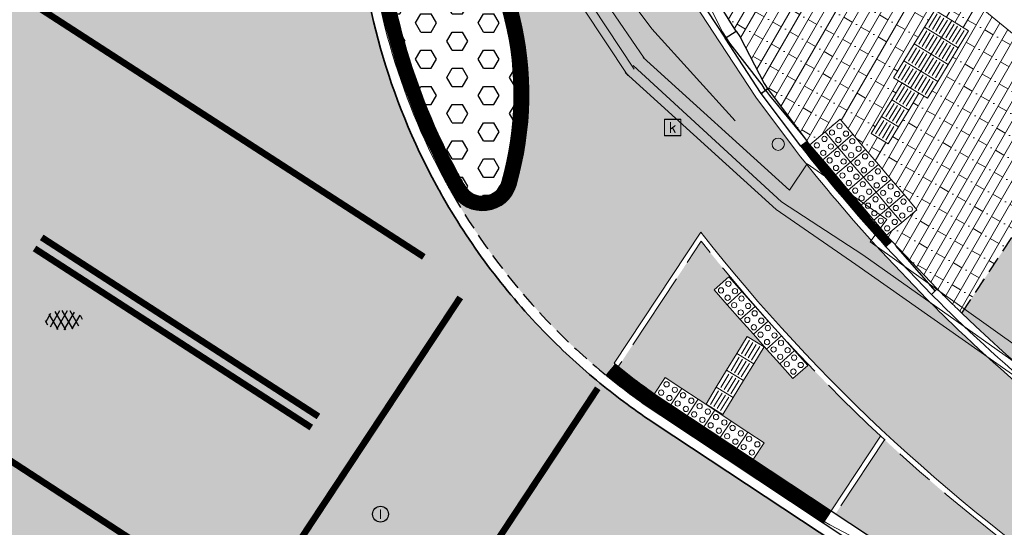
# Model space of a CAD drawing. Header units: metres. Extents: x 187916 to 189411, y 333285 to 334910.
# Tile 181 of 256: x 188809 to 188824, y 334145 to 334153. Entities that reach past the tile are written whole.
import ezdxf
from ezdxf.enums import TextEntityAlignment as Align

# ---------------------------------------------------------------- set-up
doc = ezdxf.new("R2010")
doc.units = ezdxf.units.M
for name, pattern in [('DASHED2', [0.375, 0.25, -0.125]), ('VH-OPSLUITBAND_100X200', [16, 8, -2, 4, -2]), ('VH-RWSBAND-SO', [24, 10, -2, 2, -2, 2, -2, 2, -2]), ('VH-TROTTOIRBAND_180-200', [20, 10, -2, 2, -2, 2, -2]), ('VW-1-1_STREEP', [2, 1, -1]), ('VW-5050_STREEP', [1, 0.5, -0.5])]:
    doc.linetypes.add(name, pattern=pattern)
for name, color, linetype, lineweight in [('B-ME-IE-MEUBILAIR_WEGMEUBILAIR_PAAL-S', 253, 'Continuous', 18), ('B-ME-IE-TERREINAFSCHEIDING_KUNSTMATIG_HEKWERK_RASTER-G', 253, 'IE-TERREINAFSCHEIDING_KUNSTMATIG-SO', 18), ('B-ME-OG-BEBOUWING_HOOFDGEBOUW-G', 253, 'Continuous', 18), ('B-ME-RI-HWA_KOLK-S', 253, 'Continuous', 25), ('B-ME-RI-PUT_INSPECTIE-S', 253, 'Continuous', 25), ('B-ME-VH-KANTOPSLUITING_ACHTERKANTBAND-G', 253, 'Continuous', 18), ('B-ME-VH-VERHARDING_ASFALT-G', 253, 'Continuous', 18), ('B-ME-VH-VERHARDING_ASFALT-S', 253, 'Continuous', 25), ('B-ME-VH-VERHARDING_BETONSTRAATSTEEN-G', 253, 'Continuous', 18), ('N-WE-GR-HAAG-HG01-A', 96, 'Continuous', 35), ('N-WE-VH-GOOT_TEGEL-G', 170, 'Continuous', 35), ('N-WE-VH-KANTOPSLUITING_ELEMENT_VERLOOPBAND-G', 42, 'Continuous', 25), ('N-WE-VH-KANTOPSLUITING_OPSLUITBAND_80X200-G', 30, 'VH-OPSLUITBAND_100X200', 15), ('N-WE-VH-KANTOPSLUITING_RIJWIELPADBAND_4-12 200-G', 94, 'VH-TROTTOIRBAND_180-200', 15), ('N-WE-VH-KANTOPSLUITING_TROTTOIRBAND_RWS_110 220-G', 251, 'VH-RWSBAND-SO', 25), ('N-WE-VH-KANTOPSLUITING_TROTTOIRBAND_RWS_110 220_ACHTERKANT-G', 7, 'VH-RWSBAND-SO', 25), ('N-WE-VH-KANTOPSLUITING_VERLOOPBAND-S', 251, 'Continuous', 25), ('N-WE-VH-KANTOPSLUITING_VERLOOPBAND_TBV TEKENING-G', 10, 'Continuous', 25), ('N-WE-VH-KANTOPSLUITING_VOORKANTBAND-G', 7, 'Continuous', 15), ('N-WE-VH-KANTVERHARDING_STREKLAAG_BSS-G', 60, 'Continuous', 18), ('N-WE-VH-VERHARDING_ASFALT_RIJWEG-A', 251, 'Continuous', 18), ('N-WE-VH-VERHARDING_BETONSTRAATSTEEN-ROOD-A', 11, 'Continuous', 18), ('N-WE-VH-VERHARDING_STRAATBAKSTEEN_WF_HALFSTEENS-A', 250, 'Continuous', 18), ('N-WE-VH-VERHARDING_TEGEL-A', 254, 'Continuous', 5), ('N-WE-VH-VERKEERSTEGEL-S', 7, 'Continuous', 0), ('N-WE-VW-MARKERING_LANGS_STREEP_050050-G', 251, 'VW-5050_STREEP', 0), ('N-WE-VW-MARKERING_LANGS_STREEP_11-G', 251, 'VW-1-1_STREEP', 0), ('N-WE-VW-MARKERING_LANGS_STREEP_DOORGETROKKEN_010-G', 251, 'Continuous', 0)]:
    doc.layers.add(name, color=color, linetype=linetype, lineweight=lineweight)
doc.layers.add('N-WE-VH-MATERIAALSCHEIDING-G', color=7, linetype='DASHED2')
doc.layers.add('N-WE-VH-VERHARDING_PRINTBETON-A', color=251, linetype='Continuous')
doc.layers.add('N-WE-VH-VERHARDING_ASFALT_ROOD-A', color=7, linetype='Continuous', lineweight=18, true_color=0xff1414)
doc.styles.add('NLCS-ISO', font='NLCS-ISO.ttf')
doc.linetypes.add('IE-TERREINAFSCHEIDING_KUNSTMATIG-SO', pattern='A,4,[82,NLCS.SHX,S=0.75,R=90,X=0,Y=0],4,-2', length=10)

# ---------------------------------------------------------------- blocks, each defined once
blk = doc.blocks.new('SVH-VERKEERSTEGEL_300X300_NOPPENTEGEL')
blk.add_lwpolyline([(-0.15, 5.551115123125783e-17), (0.15, 5.551115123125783e-17), (0.15, -0.3), (-0.15, -0.3)], close=True)
at = {"lineweight": 0}
for centre in [(-0.07499999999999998, -0.07499999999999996), (0.07499999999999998, -0.07499999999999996), (-0.07499999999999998, -0.225), (0.07499999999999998, -0.225)]:
    blk.add_circle(centre, 0.04, dxfattribs=at)
blk = doc.blocks.new('SVH-VERKEERSTEGEL_300X300_GELEIDETEGEL')
blk.add_lwpolyline([(-0.15, 5.551115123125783e-17), (0.15, 5.551115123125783e-17), (0.15, -0.3), (-0.15, -0.3)], close=True)
at = {"lineweight": 0, "flags": 128}
for points in [[(0.12, -0.05999999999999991), (-0.1200000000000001, -0.05999999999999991)], [(0.12, -0.1199999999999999), (-0.1200000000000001, -0.1199999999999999)], [(0.12, -0.1799999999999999), (-0.1200000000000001, -0.1799999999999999)], [(0.12, -0.2399999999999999), (-0.12, -0.2399999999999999)]]:
    blk.add_lwpolyline(points, dxfattribs=at)
blk = doc.blocks.new('ontwerp Tempelplein')
at = {"layer": 'N-WE-VH-VERHARDING_STRAATBAKSTEEN_WF_HALFSTEENS-A', "transparency": 33554585}
h = blk.add_hatch(dxfattribs=at)
h.set_pattern_fill('AVH-SBS_WAALFORMAAT_HALFST-SO', color=256, scale=0.3, angle=240.07, pattern_type=2)
h.set_pattern_definition([(240.07, (188820.5241959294, 334155.5483238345), (0.1299953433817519, -0.07484123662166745), []), (330.0699999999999, (188820.2248309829, 334155.028342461), (0.2993649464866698, 0.5199813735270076), [0.15, -0.15]), (330.0699999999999, (188820.5045087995, 334155.2134919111), (0.2993649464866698, 0.5199813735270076), [0.15, -0.15]), (240.07, (188820.4395111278, 334155.2509125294), (0.2599906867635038, -0.1496824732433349), [0, -0.6, 0, 0, 0]), (240.07, (188820.419823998, 334154.9160806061), (0.2599906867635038, -0.1496824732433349), [0, -0.6, 0, 0, 0])])
h.paths.add_polyline_path([(188820.5241959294, 334155.5483238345), (188819.3399465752, 334153.4909539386), (188819.7590374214, 334152.8148434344), (188819.8138302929, 334152.7311909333), (188819.868623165, 334152.6475384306), (188820.2400441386, 334151.9344841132), (188820.2927626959, 334151.8539984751), (188820.8900606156, 334151.0567042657), (188820.9308820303, 334151.0046193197), (188821.3905878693, 334151.3941568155), (188822.5542509, 334150.0208803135), (188822.0930863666, 334149.6301067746), (188822.1733888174, 334149.5422442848), (188822.8644356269, 334148.8194349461, 0.005204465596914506), (188823.2371218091, 334148.4528235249), (188824.5733758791, 334150.4755345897), (188824.52, 334150.5090000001), (188824.6740000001, 334152.1460000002)])
h.paths.add_polyline_path([(188822.8287485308, 334153.0471918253), (188823.3408218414, 334152.7344924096), (188822.7154091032, 334151.7103411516), (188822.587390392, 334151.7885162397), (188822.1183532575, 334151.0204120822), (188821.8623166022, 334151.1767617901), (188822.3313537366, 334151.9448659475), (188822.2033357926, 334152.0230405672)], flags=16)
at = {"layer": 'N-WE-VH-MATERIAALSCHEIDING-G', "flags": 128}
blk.add_lwpolyline([(188823.2371218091, 334148.4528235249), (188824.5733758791, 334150.4755345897)], dxfattribs=at)
at = {"layer": 'N-WE-VH-VERKEERSTEGEL-S', "xscale": -1, "rotation": 58.58952360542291}
for p in [(188822.7505736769, 334152.9191734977), (188822.5942166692, 334152.6631413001), (188823.0066103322, 334152.7628237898), (188822.4378676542, 334152.4070910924), (188822.8502533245, 334152.5067915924), (188822.6939043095, 334152.2507413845), (188822.2815106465, 334152.1510588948), (188822.5375473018, 334151.9947091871), (188822.2531847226, 334151.8168571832), (188822.0968411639, 334151.5608167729), (188821.9404914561, 334151.3047801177)]:
    blk.add_blockref('SVH-VERKEERSTEGEL_300X300_GELEIDETEGEL', p, dxfattribs=at)
at = {"layer": 'N-WE-VH-VERKEERSTEGEL-S', "rotation": 130.2766912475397}
for p in [(188821.2586803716, 334151.0857732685), (188821.0298009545, 334150.8918294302), (188821.4526242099, 334150.8568938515), (188821.2237447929, 334150.6629500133), (188821.6465680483, 334150.6280144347), (188821.4176886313, 334150.4340705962), (188821.8405118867, 334150.3991350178), (188821.6116324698, 334150.2051911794), (188822.0344557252, 334150.1702556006), (188821.8055763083, 334149.9763117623), (188822.2283995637, 334149.9413761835), (188821.9995201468, 334149.7474323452)]:
    blk.add_blockref('SVH-VERKEERSTEGEL_300X300_NOPPENTEGEL', p, dxfattribs=at)
blk = doc.blocks.new('SIE-WEG_PAAL_ALGEMEEN_TYPE_01-SO')
h = blk.add_hatch(color=256)
edge = h.paths.add_edge_path()
edge.add_arc((2.273736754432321e-16, 0), 0.1875, 0, 360)
at = {"ltscale": 0.5}
blk.add_circle((2.273736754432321e-16, 0), 0.1875, dxfattribs=at)
blk = doc.blocks.new('SRI-KOLK-SO')
at = {"color": 0, "linetype": 'ByBlock', "lineweight": 18}
blk.add_lwpolyline([(-1.125, -1.125), (1.125, -1.125), (1.125, 1.125), (-1.125, 1.125)], close=True, dxfattribs=at)
at = {"color": 0, "linetype": 'ByBlock', "lineweight": 18, "style": 'NLCS-ISO'}
blk.add_text('k', height=1.5, dxfattribs=at).set_placement((0, 0), align=Align.MIDDLE_CENTER)
blk = doc.blocks.new('SRI-PUT_INSPECTIE-SO')
blk.add_circle((0, -7.105427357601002e-14), 1.999999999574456)
at = {"style": 'NLCS-ISO'}
blk.add_text('I', height=2.5, dxfattribs=at).set_placement((-0.002795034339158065, -0.007140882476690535), align=Align.MIDDLE_CENTER)
blk = doc.blocks.new('SVH-ASFALT-SO')
at = {"ltscale": 0.1}
for p, q in [((-3.363759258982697, 2.173798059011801), (-1.827884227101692, 4.834011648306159)), ((0.3610377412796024, -0.07213355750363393), (-2.305319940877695, 4.546133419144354)), ((-1.90966580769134, 0.6923617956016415), (0.9476199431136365, 5.64132588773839)), ((2.754090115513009, -0.2170218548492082), (-0.4687746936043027, 5.365143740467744)), ((0, 0), (3.267551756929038, 5.659565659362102)), ((4.867727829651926, 0.1220502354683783), (1.647185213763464, 5.700193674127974)), ((2.175571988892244, -0.2317987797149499), (5.321577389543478, 5.217242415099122)), ((6.701218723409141, 0.946350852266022), (4.043291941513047, 5.550015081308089)), ((4.656575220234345, 0.06542487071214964), (7.070171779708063, 4.245896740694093)), ((7.827971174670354, 2.994758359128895), (7.146137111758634, 4.175729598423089)), ((-2.71961448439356, 1.263712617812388), (-3.454265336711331, 2.536165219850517))]:
    blk.add_line(p, q, dxfattribs=at)
at = {"style": 'NLCS-ISO'}
blk.add_attdef('KLEUR', text='', height=1.8, dxfattribs=at).set_placement((9.485913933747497, 2.74105960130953), align=Align.MIDDLE_LEFT)
at = {"style": 'NLCS-ISO', "flags": 1}
blk.add_attdef('FUNCTIE', text='', height=1.8, dxfattribs=at).set_placement((0.1159930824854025, -3.584775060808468), align=Align.MIDDLE_CENTER)
blk = doc.blocks.new('DTM')
at = {"layer": 'B-ME-IE-TERREINAFSCHEIDING_KUNSTMATIG_HEKWERK_RASTER-G', "ltscale": 0.2, "flags": 128}
blk.add_lwpolyline([(188816.0992882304, 334159.0523933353), (188816.3371219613, 334157.4369539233), (188817.1366989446, 334154.6377041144), (188818.5345061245, 334152.7634164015), (188819.7963128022, 334151.3681154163)], dxfattribs=at)
at = {"layer": 'B-ME-OG-BEBOUWING_HOOFDGEBOUW-G', "ltscale": 0.2, "flags": 128}
blk.add_lwpolyline([(188824.6740000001, 334152.1460000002), (188820.5241959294, 334155.5483238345), (188832.6469999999, 334176.6090000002), (188844.7050000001, 334197.5869999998)], dxfattribs=at)
at = {"layer": 'B-ME-VH-KANTOPSLUITING_ACHTERKANTBAND-G', "ltscale": 0.2, "flags": 128}
for points in [[(188818.4189999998, 334152.3169999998), (188816.7319999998, 334154.781)], [(188858.7579999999, 334122.0359999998), (188851.6880000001, 334127.395), (188844.3149999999, 334132.9780000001), (188836.952, 334138.5460000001), (188829.6800000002, 334143.952), (188821.8450000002, 334149.5359999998), (188822.0989999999, 334149.872), (188820.8900000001, 334150.7149999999), (188820.6209999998, 334150.3169999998), (188818.4029999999, 334152.327)]]:
    blk.add_lwpolyline(points, dxfattribs=at)
at = {"layer": 'B-ME-VH-VERHARDING_ASFALT-G', "ltscale": 0.2, "flags": 128}
for points in [[(188818.1680000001, 334152.054), (188816.4649999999, 334154.6290000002), (188815.4670000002, 334157.9180000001), (188815.449, 334159.6120000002), (188815.6579999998, 334161.1490000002), (188817.1170000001, 334164.9390000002), (188821.9399999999, 334172.2939999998), (188827.0079999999, 334180.0690000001), (188831.9199999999, 334187.8679999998), (188837.2629999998, 334196.2829999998), (188841.4270000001, 334202.9279999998), (188842.5070000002, 334205.6340000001), (188842.46, 334208.5210000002), (188841.1609999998, 334211.6269999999), (188838.9479999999, 334213.7960000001), (188830.952, 334219.872), (188823.1359999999, 334225.889), (188815.8029999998, 334231.5129999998), (188808.585, 334237.014)], [(188938.9070000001, 334057.8939999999), (188931.3799999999, 334063.6039999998), (188923.7379999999, 334069.3620000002), (188915.3489999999, 334075.7230000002), (188905.3050000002, 334083.2949999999), (188901.7089999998, 334085.9920000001), (188893.9580000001, 334091.8670000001), (188887.1850000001, 334096.9750000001), (188881.1230000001, 334101.5690000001), (188876.892, 334104.7820000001), (188873.2880000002, 334107.4679999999), (188869.213, 334110.5699999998), (188868.986, 334110.8939999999), (188866.034, 334116.0750000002), (188858.6179999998, 334121.747), (188851.5419999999, 334127.102), (188844.1090000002, 334132.7039999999), (188836.719, 334138.2850000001), (188829.5109999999, 334143.662), (188821.6310000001, 334149.1910000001), (188820.4210000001, 334150.0240000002), (188818.1310000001, 334152.1030000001)]]:
    blk.add_lwpolyline(points, dxfattribs=at)
at = {"layer": 'B-ME-VH-VERHARDING_BETONSTRAATSTEEN-G', "ltscale": 0.2, "flags": 128}
for points in [[(188818.2680000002, 334152.1499999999), (188816.5860000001, 334154.693), (188815.6150000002, 334157.96), (188815.6400000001, 334159.5970000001), (188815.7850000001, 334161.1510000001), (188817.2540000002, 334164.8640000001), (188822.0589999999, 334172.2179999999), (188827.162, 334179.9840000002), (188827.551, 334180.2170000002), (188827.8659999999, 334180.1310000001), (188829.1510000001, 334179.4070000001), (188833.7480000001, 334186.693), (188839.1510000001, 334195.2340000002), (188841.679, 334199.29), (188841.8280000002, 334199.6830000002), (188841.8149999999, 334200.0580000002), (188841.426, 334202.1359999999), (188841.412, 334202.517), (188841.5810000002, 334202.8629999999), (188842.6529999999, 334205.6140000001), (188842.5789999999, 334208.5499999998), (188841.2799999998, 334211.7379999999), (188841.1609999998, 334211.6269999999)], [(188939.0049999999, 334058.0460000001), (188931.4589999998, 334063.73), (188923.8229999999, 334069.5120000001), (188915.4189999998, 334075.8590000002), (188905.3840000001, 334083.4279999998), (188901.8050000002, 334086.1200000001), (188894.014, 334092.0159999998), (188887.2769999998, 334097.1030000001), (188881.1940000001, 334101.727), (188876.9720000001, 334104.9070000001), (188873.3709999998, 334107.5890000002), (188869.398, 334110.6340000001), (188869.1710000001, 334110.9589999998), (188866.1490000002, 334116.2029999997), (188858.679, 334121.861), (188851.5869999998, 334127.2310000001), (188844.1719999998, 334132.827), (188836.818, 334138.3879999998), (188829.5580000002, 334143.8059999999), (188821.7340000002, 334149.335), (188820.503, 334150.142), (188818.25, 334152.2089999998)]]:
    blk.add_lwpolyline(points, dxfattribs=at)
at = {"layer": 'B-ME-IE-MEUBILAIR_WEGMEUBILAIR_PAAL-S', "xscale": 0.5, "yscale": 0.5, "zscale": 0.5}
blk.add_blockref('SIE-WEG_PAAL_ALGEMEEN_TYPE_01-SO', (188820.452, 334151.014), dxfattribs=at)
at = {"layer": 'B-ME-RI-HWA_KOLK-S', "xscale": 0.11, "yscale": 0.11, "zscale": 0.11}
for p in [(188818.849, 334151.267), (188818.85, 334151.27)]:
    blk.add_blockref('SRI-KOLK-SO', p, dxfattribs=at)
at = {"layer": 'B-ME-RI-PUT_INSPECTIE-S', "xscale": 0.06, "yscale": 0.06, "zscale": 0.06250000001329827}
blk.add_blockref('SRI-PUT_INSPECTIE-SO', (188814.417, 334145.403), dxfattribs=at)
at = {"layer": 'B-ME-VH-VERHARDING_ASFALT-S', "xscale": 0.05, "yscale": 0.05, "zscale": 0.05}
blk.add_blockref('SVH-ASFALT-SO', (188809.5073549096, 334148.2086761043), dxfattribs=at)
blk = doc.blocks.new('SVH-TROTTOIRBAND RWS INRITVERLOOPBAND_110 220X250_RECHTS_L1000_VB-MM')
at = {"linetype": 'Continuous', "lineweight": 0}
blk.add_lwpolyline([(0, 0), (-1000, 1.13686837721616e-13), (-1000, 220.0000000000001), (0, 220)], close=True, dxfattribs=at)
blk.add_lwpolyline([(0, 110), (-100, 110), (-900, 30.00000000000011), (-1000, 30.00000000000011)], dxfattribs=at)
blk = doc.blocks.new('SVH-VERLOOPBAND_TROTTOIRBAND RWS 110 220X250 VB_TROTTOIRBAND 180 200X250 HD_L1000-MM')
at = {"linetype": 'Continuous', "lineweight": 0}
blk.add_lwpolyline([(1000, 200.0000000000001), (900, 200.0000000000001), (100, 220), (0, 220), (0, 0), (1000, 1.13686837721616e-13)], close=True, dxfattribs=at)
blk.add_lwpolyline([(0, 110), (100, 110), (900, 20.00000000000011), (1000, 20.00000000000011)], dxfattribs=at)
blk = doc.blocks.new('SVH-VERLOOPBAND_RIJWIELPADBAND 40 120X170 HD_TROTTOIRBAND 180 200X250 HD_L1000-MM')
blk.add_lwpolyline([(0, 0), (1000, 0), (1000, 200), (900, 200), (100, 120), (0, 120)], close=True)
at = {"flags": 128}
blk.add_lwpolyline([(0, 80), (100, 80), (900, 20.00000000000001), (1000, 20)], dxfattribs=at)
blk = doc.blocks.new('SVH-RIJWIELPAD EINDVERLOOPBAND_40 120X250_MAAIVELD_RECHTS_L1000_HD-MM')
blk.add_line((0, 40), (100, 40))
blk.add_lwpolyline([(0, 0), (1000, 0), (1000, 120), (0, 120)], close=True)
at = {"flags": 128}
blk.add_lwpolyline([(100, 40), (900, 0)], dxfattribs=at)
blk = doc.blocks.new('SVH-RIJWIELPAD EINDVERLOOPBAND_40 120X250_MAAIVELD_LINKS_L1000_HD-MM')
blk.add_line((0, 40), (-100, 40))
blk.add_lwpolyline([(0, 0), (-1000, 0), (-1000, 120), (0, 120)], close=True)
at = {"flags": 128}
blk.add_lwpolyline([(-100, 40), (-900, 0)], dxfattribs=at)
blk = doc.blocks.new('ontwerp Wilhelmina- & Engelenkampstraat')
at = {"layer": 'N-WE-GR-HAAG-HG01-A', "transparency": 33554610}
h = blk.add_hatch(color=256, dxfattribs=at)
h.dxf.hatch_style = 1
h.paths.add_polyline_path([(188825.5717101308, 334143.7763614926, -0.04125136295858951), (188822.0649488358, 334146.5333484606), (188821.3222547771, 334145.4091195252), (188822.0898746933, 334144.9020104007), (188828.4394023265, 334140.70735191), (188829.2070222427, 334140.2002427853), (188829.7472037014, 334141.01792487)])
at = {"layer": 'N-WE-VH-VERHARDING_ASFALT_RIJWEG-A', "transparency": 33554610}
h = blk.add_hatch(color=256, dxfattribs=at)
h.dxf.hatch_style = 1
edge = h.paths.add_edge_path(flags=16)
edge.add_arc((188843.2202829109, 334124.6265817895), 0.5000000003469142, 68.86366228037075, 236.5502401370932)
edge.add_line((188842.9446801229, 334124.2093970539), (188847.2596446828, 334121.3588223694))
edge.add_arc((188764.52368857, 333996.1199642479), 150.1000000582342, 53.138037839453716, 56.550240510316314, ccw=False)
edge.add_arc((188854.8670012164, 334116.6124780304), 0.5000000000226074, 233.1380378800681, 405.2541734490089)
edge.add_line((188855.2189827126, 334116.9675963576), (188849.6333451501, 334122.5038948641))
edge.add_arc((188848.2254191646, 334121.0834215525), 2.000000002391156, 45.25417348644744, 68.86366190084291)
edge.add_line((188848.9465960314, 334122.9488716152), (188843.4005771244, 334125.0929443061))
edge = h.paths.add_edge_path()
edge.add_line((188813.0185392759, 334140.2053137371), (188813.0105729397, 334140.209319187))
edge.add_line((188813.0105729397, 334140.209319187), (188850.7365500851, 334115.2865848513))
edge.add_arc((188823.0935907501, 334073.442955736), 50.14999998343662, 53.70449889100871, 56.55024050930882, ccw=False)
edge.add_arc((188844.432152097, 334101.8879698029), 14.59712508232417, 51.12888847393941, 55.118945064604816, ccw=False)
edge.add_line((188853.5928784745, 334113.2527026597), (188950.9588811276, 334038.6637910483))
edge.add_arc((188941.7456837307, 334026.6371749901), 15.15000000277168, 40.65152212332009, 52.54545483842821, ccw=False)
edge.add_line((188953.2397736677, 334036.5067442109), (188961.6247993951, 334026.741552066))
edge.add_arc((188972.8912835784, 334036.415684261), 14.84999998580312, 220.6515221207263, 230.026866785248)
edge.add_arc((188742.2273900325, 333761.2592333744), 344.2000024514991, 49.060789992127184, 50.026866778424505, ccw=False)
edge.add_line((188967.767169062, 334021.2697134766), (188981.7537264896, 334009.2102175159))
edge.add_line((188981.7537264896, 334009.2102175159), (188990.3623937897, 334001.7876695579))
edge.add_arc((188830.8334411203, 333816.7660723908), 244.2999757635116, 45.63147792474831, 49.231496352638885, ccw=False)
edge.add_line((189001.6652582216, 333991.4056109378), (189005.3166251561, 333987.8338559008))
edge.add_line((189005.3166251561, 333987.8338559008), (189009.3616308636, 333991.9690219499))
edge.add_arc((189010.0094888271, 333991.9162956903), 0.6499999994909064, 135.63089128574, 175.3472076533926, ccw=False)
edge.add_line((189009.5448364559, 333992.3708264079), (189010.1315084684, 333992.9705626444))
edge.add_arc((189010.5961608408, 333992.5160319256), 0.6500000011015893, 110.0016349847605, 135.6308912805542, ccw=False)
edge.add_line((189010.3738303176, 333993.126825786), (189012.7423269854, 333996.2283355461))
edge.add_line((189012.7423269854, 333996.2283355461), (189006.7711925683, 334000.7882476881))
edge.add_line((189006.7711925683, 334000.7882476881), (189004.0161101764, 334002.9017076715))
edge.add_line((189004.0161101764, 334002.9017076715), (188999.2558699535, 334006.5545254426))
edge.add_line((188999.2558699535, 334006.5545254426), (188998.8588697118, 334006.8610537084))
edge.add_line((188998.8588697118, 334006.8610537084), (188991.767266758, 334012.3365586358))
edge.add_arc((189144.6444510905, 334210.3355206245), 250.1499998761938, 228.1364962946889, 232.3278733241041, ccw=False)
edge.add_arc((188742.2273912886, 333761.2592353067), 352.8500001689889, 48.13649629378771, 52.54545484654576)
edge.add_line((188956.8067115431, 334041.3642833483), (188954.6511510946, 334043.0155877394))
edge.add_line((188954.6511510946, 334043.0155877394), (188891.8217000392, 334091.1471762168))
edge.add_line((188891.8217000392, 334091.1471762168), (188891.5662846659, 334090.8137650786))
edge.add_line((188891.5662846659, 334090.8137650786), (188875.9674064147, 334102.7635557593))
edge.add_line((188875.9674064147, 334102.7635557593), (188876.222821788, 334103.0969668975))
edge.add_line((188876.222821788, 334103.0969668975), (188867.5141152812, 334109.7684222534))
edge.add_arc((188884.8033035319, 334132.3371809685), 28.4300000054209, 226.5407898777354, 232.5454548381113, ccw=False)
edge.add_line((188865.2480693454, 334111.7008606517), (188851.7136843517, 334124.5262124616))
edge.add_arc((188838.0601001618, 334110.1178073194), 19.84999999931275, 46.54078987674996, 56.5502405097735)
edge.add_line((188849.0015307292, 334126.680041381), (188818.5871468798, 334146.772552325))
edge.add_arc((188824.1818834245, 334155.2414024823), 10.14999999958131, 230.746516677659, 236.55024045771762, ccw=False)
edge.add_line((188817.7594464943, 334147.3817075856), (188813.0185392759, 334140.2053137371))
edge = h.paths.add_edge_path()
edge.add_arc((188804.4060072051, 334144.8922067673), 15.00000001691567, 49.44930201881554, 57.10513435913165)
edge.add_line((188812.5524953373, 334157.4872348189), (188809.1197533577, 334159.7075388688))
edge.add_line((188809.1197533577, 334159.7075388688), (188808.8358097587, 334159.2796429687))
edge.add_arc((188807.8775894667, 334159.9154997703), 1.150000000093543, 146.4325029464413, 326.4325029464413, ccw=False)
edge.add_line((188806.9193691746, 334160.5513565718), (188807.1883826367, 334160.9567531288))
edge.add_line((188807.1883826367, 334160.9567531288), (188802.8966842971, 334163.732631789))
edge.add_arc((188799.7691371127, 334173.3887670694), 10.14999999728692, 238.0087583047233, 287.9467359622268, ccw=False)
edge.add_line((188794.391772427, 334164.7802568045), (188787.6683002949, 334154.8824230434))
edge.add_arc((188776.9360168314, 334149.1867587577), 12.14999999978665, 6.552444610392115, 27.95506492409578, ccw=False)
edge.add_arc((188778.9149951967, 334149.4490587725), 10.1540764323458, -2.101472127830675, 6.356304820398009, ccw=False)
edge.add_line((188789.0622425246, 334149.0767150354), (188793.7916961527, 334146.0152720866))
edge.add_line((188793.7916961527, 334146.0152720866), (188794.0757942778, 334146.443065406))
edge.add_arc((188795.0337848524, 334145.8068625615), 1.15000000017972, -33.58819080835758, 146.4118091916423, ccw=False)
edge.add_line((188795.991775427, 334145.170659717), (188795.7226155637, 334144.7653603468))
edge.add_line((188795.7226155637, 334144.7653603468), (188801.9201273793, 334140.7536223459))
edge.add_arc((188806.91186024, 334129.6763888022), 12.14999999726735, 71.61773031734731, 114.25775215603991, ccw=False)
edge.add_line((188810.743428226, 334141.2064185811), (188816.0248838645, 334149.2010499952))
edge.add_arc((188824.1818834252, 334155.2414024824), 10.15000000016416, 183.1724790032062, 216.5203757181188, ccw=False)
edge.add_arc((188822.7365122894, 334155.1739654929), 8.703121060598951, 180.8378362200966, 183.2557978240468, ccw=False)
edge.add_arc((188833.7517650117, 334153.715293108), 19.7623436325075, 172.5149848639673, 176.1369932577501, ccw=False)
edge = h.paths.add_edge_path()
edge.add_line((188786.2209732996, 334157.0233449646), (188792.4021116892, 334166.1227922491))
edge.add_line((188792.4021116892, 334166.1227922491), (188791.5485077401, 334166.7026345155))
edge.add_line((188791.5485077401, 334166.7026345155), (188788.5394280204, 334169.4236699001))
edge.add_line((188788.5394280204, 334169.4236699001), (188787.1852216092, 334167.4301002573))
edge.add_line((188787.1852216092, 334167.4301002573), (188780.1013007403, 334172.2421172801))
edge.add_arc((188618.4537611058, 333934.267257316), 287.6837865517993, 55.81317921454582, 60.58230996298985)
edge.add_arc((188735.7243300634, 334140.9898543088), 50.01920379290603, 61.28503171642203, 77.31862338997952)
edge.add_arc((188760.1973562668, 334256.6585423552), 68.2172590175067, 252.5019390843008, 258.5925344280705, ccw=False)
edge.add_arc((188746.5917393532, 334218.9896416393), 28.24878716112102, 246.6552150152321, 255.85047768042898, ccw=False)
edge.add_arc((188739.6991429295, 334207.5799419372), 15.14999999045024, 247.5582666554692, 253.5058051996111, ccw=False)
edge.add_line((188733.9157258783, 334193.5772783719), (188632.7612944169, 334235.3563367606))
edge.add_arc((188642.362146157, 334258.6016835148), 25.14999999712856, 236.2483398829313, 247.5582723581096, ccw=False)
edge.add_line((188628.3889489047, 334237.6906276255), (188623.9088227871, 334240.6843399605))
edge.add_arc((188610.1023038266, 334220.0227201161), 24.85000000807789, 56.24833988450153, 66.54108532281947)
edge.add_line((188619.9948742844, 334242.8187625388), (188616.8650908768, 334235.2408720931))
edge.add_arc((188612.7752758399, 334225.9513130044), 10.14999975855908, 36.3971108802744, 66.23805833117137, ccw=False)
edge.add_line((188620.9452513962, 334231.9741025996), (188631.6761182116, 334226.2780943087))
edge.add_arc((188635.7212357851, 334214.8212394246), 12.15000000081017, 67.55827235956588, 109.4468017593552, ccw=False)
edge.add_line((188640.3594206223, 334226.051098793), (188725.7324548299, 334190.7901128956))
edge.add_line((188725.7324548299, 334190.7901128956), (188736.3228047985, 334186.3562589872))
edge.add_arc((188702.9288175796, 334091.9793464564), 100.1107386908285, 61.585566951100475, 70.51436696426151, ccw=False)
edge.add_line((188750.5660902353, 334180.0296176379), (188754.2367218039, 334177.9780331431))
edge.add_arc((188618.5090913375, 333934.3570586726), 278.8784123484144, 55.81223272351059, 60.876674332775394, ccw=False)
edge.add_line((188775.2127626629, 334165.0454378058), (188783.7631842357, 334159.2372455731))
edge.add_arc((188776.9360168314, 334149.1867587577), 12.14999999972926, 40.16466472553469, 55.81223272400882, ccw=False)
at = {"layer": 'N-WE-VH-VERHARDING_ASFALT_ROOD-A', "transparency": 33554610}
h = blk.add_hatch(color=256, dxfattribs=at)
h.dxf.hatch_style = 1
edge = h.paths.add_edge_path()
edge.add_arc((188824.1819534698, 334155.2414880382), 10.150110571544, 230.659155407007, 230.7465160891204)
edge.add_line((188817.7594464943, 334147.3817075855), (188813.0179610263, 334140.2044384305))
edge.add_line((188813.0179610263, 334140.2044384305), (188813.01057294, 334140.209319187))
edge.add_line((188813.01057294, 334140.209319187), (188812.3697812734, 334140.5315073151))
edge.add_arc((188806.9118602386, 334129.6763887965), 12.15000000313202, 63.30688723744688, 71.6177303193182)
edge.add_line((188810.743428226, 334141.2064185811), (188816.0248838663, 334149.2010499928))
edge.add_arc((188824.1818834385, 334155.2414024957), 10.15000001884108, 216.5203757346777, 230.6591550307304)
at = {"layer": 'N-WE-VH-VERHARDING_BETONSTRAATSTEEN-ROOD-A', "transparency": 33554610}
h = blk.add_hatch(color=11, dxfattribs=at)
h.dxf.hatch_style = 1
h.paths.add_polyline_path([(188869.5391943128, 334112.4118962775, -0.02620629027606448), (188867.538569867, 334114.1179885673), (188853.9228214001, 334127.0204414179, 0.04370225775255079), (188850.9305713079, 334129.3967060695), (188826.6630971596, 334145.4284130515, -0.05105103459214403), (188822.7067715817, 334148.6660172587), (188822.0136661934, 334149.3909158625, -0.0200226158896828), (188820.7145883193, 334150.9239998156), (188820.1125301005, 334151.7276482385), (188819.5628727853, 334152.5668123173), (188819.0124277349, 334153.4073864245, 0.07020777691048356), (188816.0095224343, 334157.1791280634, -0.1686779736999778), (188815.0708171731, 334158.9832733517), (188815.0851893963, 334159.7321906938, 0.05995219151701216), (188814.1906564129, 334155.1319891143, -0.614293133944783), (188815.0914211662, 334155.419406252, -0.004973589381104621), (188815.2987230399, 334155.2047594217, -0.2653390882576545), (188816.4739168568, 334150.3883250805, -0.6630616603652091), (188815.5045729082, 334150.2710622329, 0.06423418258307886), (188817.0500100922, 334148.2316676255, 0.02685832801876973), (188817.8425597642, 334147.5075175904), (188819.2767483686, 334149.678473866, 0.08029190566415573), (188825.6158065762, 334143.8431110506), (188842.2102962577, 334132.8803716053), (188849.8832807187, 334127.8114040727, -0.0437022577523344), (188852.6159292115, 334125.6412993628), (188866.2316776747, 334112.7388465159, 0.02620629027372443), (188868.383743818, 334110.9036077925), (188944.2779624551, 334052.763527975, 0.0009658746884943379), (188957.6763401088, 334042.4994688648, -0.009277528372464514), (188967.9621741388, 334034.3125750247, -0.003941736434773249), (188972.2391330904, 334030.719653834, 0.01791285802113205), (188977.9691012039, 334026.172978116), (188982.6371441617, 334022.7340118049), (189001.1071614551, 334008.4731075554), (189008.3818376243, 334002.8926076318), (189014.7463151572, 333998.0323153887), (189023.1492643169, 333991.6987492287, 0.04135942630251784), (189025.5236610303, 333990.1994726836), (189026.4236363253, 333989.7635317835, -0.5205333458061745), (189026.5869604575, 333988.9107620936), (189025.4586989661, 333987.7487147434, -0.3449410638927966), (189024.8112012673, 333987.6602222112, 0.016286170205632), (189027.1024584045, 333986.4205983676, 0.0307634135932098), (189028.2338991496, 333985.939765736, -0.5474886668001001), (189028.0315065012, 333986.8095316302), (189028.4109391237, 333987.1983381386, -0.4330998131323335), (189031.3280389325, 333987.1476770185), (189032.1379230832, 333986.2535649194, -0.643984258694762), (189031.7547922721, 333985.3678457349, 0.09389749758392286), (189035.3989444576, 333986.1274898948), (189034.2459540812, 333987.4575392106), (189033.5678682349, 333988.2397552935, 0.03136002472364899), (189034.5664557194, 333988.3286325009, 0.07386245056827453), (189036.8129803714, 333989.0209203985), (189037.6863054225, 333989.5080600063), (189038.0890000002, 333989.764), (189039.0210000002, 333990.3730000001), (189040.022664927, 333991.1545091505), (189038.8885358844, 333992.6081290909, -0.08053422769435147), (189036.0321564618, 333990.939552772), (189035.0795804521, 333990.627147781, -0.05017195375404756), (189033.0858050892, 333990.2913392), (189032.0786720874, 333990.2745015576, -0.04044432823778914), (189030.4580299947, 333990.4600773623, -0.04254247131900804), (189028.0046017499, 333991.1638956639), (189027.081067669, 333991.5517503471, -0.0335496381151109), (189025.3106536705, 333992.5144600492), (189024.480357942, 333993.0807405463, -0.003824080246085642), (189024.2958604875, 333993.2180032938, -0.005670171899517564), (189024.0565874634, 333993.3941318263), (189015.8947154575, 333999.5459905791), (189009.5366397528, 334004.4013940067), (189002.2659711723, 334009.9788196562), (188983.781345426, 334024.2510032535), (188979.0960425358, 334027.7026850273, -0.01791285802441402), (188973.4726836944, 334032.1647672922, 0.01321974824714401), (188958.8317906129, 334044.0077573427), (188955.6003083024, 334046.4832902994), (188949.8878724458, 334050.8594006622, 0.002705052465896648), (188945.4293292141, 334054.2749448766)])
at = {"layer": 'N-WE-VH-VERHARDING_PRINTBETON-A', "transparency": 33554610}
h = blk.add_hatch(dxfattribs=at)
h.set_pattern_fill('HEX', color=256, scale=0.05)
h.set_pattern_definition([(0, (0, 0), (0, 0.27496306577), [0.15875, -0.3175]), (120, (0, 0), (-0.2381250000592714, -0.1374815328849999), [0.15875, -0.3174999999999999]), (59.99999999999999, (0.15875, 0), (-0.2381250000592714, 0.137481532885), [0.15875, -0.3175])])
edge = h.paths.add_edge_path()
edge.add_arc((188815.9644703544, 334150.5344902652), 0.3099999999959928, 209.8188431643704, 343.9912969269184)
edge.add_arc((188811.6678177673, 334151.7672418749), 4.779999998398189, 343.9912973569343, 403.4328136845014)
edge.add_arc((188804.4060070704, 334144.8922066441), 14.7800001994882, 43.43281351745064, 44.57266677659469)
edge.add_arc((188814.7138698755, 334155.0474452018), 0.3099999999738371, 44.57266680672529, 181.1735702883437)
edge.add_arc((188824.1818834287, 334155.2414024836), 9.780000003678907, 181.1735702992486, 183.1696724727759)
edge.add_arc((188824.181883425, 334155.2414024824), 9.779999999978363, 183.1696724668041, 208.5708892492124)
edge.add_arc((188824.1818835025, 334155.2414025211), 9.780000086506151, 208.5708892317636, 209.8044374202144)
at = {"layer": 'N-WE-VH-VERHARDING_TEGEL-A', "transparency": 33554610}
h = blk.add_hatch(color=256, dxfattribs=at)
h.dxf.hatch_style = 1
edge = h.paths.add_edge_path()
edge.add_line((188828.2299282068, 334148.1237880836), (188826.5439999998, 334149.2400000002))
edge.add_line((188826.5439999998, 334149.2400000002), (188824.5733758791, 334150.4755345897))
edge.add_line((188824.5733758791, 334150.4755345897), (188823.2371218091, 334148.4528235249))
edge.add_arc((188840.4983569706, 334166.371086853), 24.87999999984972, 226.0699574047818, 236.5502405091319)
edge.add_line((188826.7843623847, 334145.611974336), (188831.0266055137, 334142.8094412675))
edge.add_line((188831.0266055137, 334142.8094412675), (188831.8990000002, 334144.1299999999))
edge.add_line((188831.8990000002, 334144.1299999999), (188830.3190000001, 334145.1919999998))
edge.add_line((188830.3190000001, 334145.1919999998), (188827.4867146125, 334147.0518440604))
edge.add_line((188827.4867146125, 334147.0518440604), (188828.2299282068, 334148.1237880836))
h = blk.add_hatch(color=256, dxfattribs=at)
h.dxf.hatch_style = 1
edge = h.paths.add_edge_path()
edge.add_line((188820.911907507, 334147.6708890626), (188820.6757872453, 334147.4603207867))
edge.add_line((188820.6757872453, 334147.4603207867), (188819.4777612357, 334148.8037245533))
edge.add_line((188819.4777612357, 334148.8037245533), (188819.712865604, 334149.0133868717))
edge.add_arc((188840.4983569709, 334166.3710868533), 27.08000000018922, 218.4224508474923, 219.8648286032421, ccw=False)
edge.add_line((188819.2825308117, 334149.5420904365), (188818.0267627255, 334147.6412124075))
edge.add_arc((188824.1818834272, 334155.241402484), 9.780000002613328, 230.997231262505, 235.0099361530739)
edge.add_line((188818.5736952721, 334147.2291228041), (188818.737052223, 334147.4764401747))
edge.add_line((188818.737052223, 334147.4764401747), (188819.3538793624, 334147.0690163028))
edge.add_line((188819.3538793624, 334147.0690163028), (188819.5127550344, 334147.3291894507))
edge.add_line((188819.5127550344, 334147.3291894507), (188819.669112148, 334147.5852215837))
edge.add_line((188819.669112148, 334147.5852215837), (188819.9818115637, 334148.0972948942))
edge.add_line((188819.9818115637, 334148.0972948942), (188820.2378482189, 334147.9409451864))
edge.add_line((188820.2378482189, 334147.9409451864), (188819.9251488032, 334147.4288718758))
edge.add_line((188819.9251488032, 334147.4288718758), (188819.7687990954, 334147.1728352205))
edge.add_line((188819.7687990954, 334147.1728352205), (188819.6043604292, 334146.9035696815))
edge.add_line((188819.6043604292, 334146.9035696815), (188820.2389931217, 334146.4843849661))
edge.add_line((188820.2389931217, 334146.4843849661), (188820.0736126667, 334146.2340040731))
edge.add_line((188820.0736126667, 334146.2340040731), (188821.2555052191, 334145.4532159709))
edge.add_line((188821.2555052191, 334145.4532159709), (188822.005605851, 334146.5886563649))
edge.add_arc((188840.4983569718, 334166.3710868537), 27.0800000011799, 223.6739655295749, 226.9298468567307, ccw=False)
at = {"layer": 'N-WE-VH-GOOT_TEGEL-G'}
blk.add_lwpolyline([(188876.222821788, 334103.0969668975), (188867.5141152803, 334109.7684222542, -0.02620629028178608), (188865.248069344, 334111.700860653), (188851.7136843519, 334124.5262124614, 0.04370225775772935), (188849.0015307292, 334126.680041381), (188824.6789136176, 334142.7481771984), (188818.5871468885, 334146.772552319, -0.02571037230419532), (188817.7474699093, 334147.3915093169, -0.02685832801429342), (188816.9430319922, 334148.1265216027, -0.06423117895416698), (188815.3744736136, 334150.1964017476, -0.005383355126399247), (188815.2678887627, 334150.3872085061, -0.111289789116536), (188814.0474111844, 334154.6801784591, -0.01053620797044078), (188814.0343218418, 334155.0466956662, -0.01580541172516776), (188814.1578169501, 334156.2896717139, -0.01580541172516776)], format="xyb", dxfattribs=at)
at = {"layer": 'N-WE-VH-KANTOPSLUITING_ELEMENT_VERLOOPBAND-G', "flags": 128}
for points, const_width in [([(188820.841312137, 334151.0216833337, 0.02000266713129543), (188822.130824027, 334149.4998885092, 0.02000266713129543)], 0.12), ([(188817.9035178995, 334147.5997909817, 0.02599748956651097), (188818.7304603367, 334146.9894883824), (188821.1948726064, 334145.3614353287)], 0.22)]:
    blk.add_lwpolyline(points, format="xyb", dxfattribs=dict(at, const_width=const_width))
at = {"layer": 'N-WE-VH-KANTOPSLUITING_OPSLUITBAND_80X200-G', "ltscale": 0.15, "flags": 128}
blk.add_lwpolyline([(189025.4866912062, 333990.1285503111, -0.04136484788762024), (189023.1012100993, 333991.6347898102), (189014.6979614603, 333997.9685816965), (189008.3332143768, 334002.8290797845), (189001.0583694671, 334008.4097091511), (188982.5889672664, 334022.6701384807), (188977.9216510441, 334026.1085694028, -0.01791285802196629), (188972.1871941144, 334030.6588069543, 0.01321974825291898), (188957.6276895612, 334042.4359619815), (188954.3962072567, 334044.9114949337), (188944.2320672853, 334052.6979102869), (188876.5310800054, 334104.561423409), (188876.4104708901, 334104.6538181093), (188868.335093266, 334110.8401009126, -0.02620629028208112), (188866.1766506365, 334112.6807773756), (188852.5609021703, 334125.5832302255, 0.04370225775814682), (188849.8391842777, 334127.7446545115), (188825.5717101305, 334143.7763614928, -0.07926277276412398), (188819.2825308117, 334149.5420904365), (188818.0312329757, 334147.6479791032)], format="xyb", dxfattribs=at)
blk.add_lwpolyline([(188822.0649488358, 334146.5333484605), (188821.3222547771, 334145.4091195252)], dxfattribs=at)
at = {"layer": 'N-WE-VH-KANTOPSLUITING_RIJWIELPADBAND_4-12 200-G', "ltscale": 0.15, "flags": 128}
for points in [[(188820.8900796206, 334151.0567191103, 0.01995441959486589), (188822.1733888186, 334149.5422442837, 0.01995441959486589)], [(188822.8644536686, 334148.8194529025, 0.005253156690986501), (188823.2371218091, 334148.4528235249, 0.005253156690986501)], [(188823.2371218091, 334148.4528235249, 0.04576076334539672), (188826.784362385, 334145.6119743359), (188851.0518365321, 334129.5802673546, -0.04370225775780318), (188854.0741457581, 334127.1801315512), (188867.6898942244, 334114.2776787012, 0.02620629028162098), (188869.6729833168, 334112.5865402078), (188945.5626458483, 334054.449950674, -0.002704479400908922), (188950.0221338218, 334051.0336827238), (188955.7340973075, 334046.657934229), (188958.9655796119, 334044.1824012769, -0.01321974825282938), (188973.6155158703, 334032.3320962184, 0.01791285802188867), (188979.2265304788, 334027.8798089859), (188983.9138318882, 334024.426654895), (189002.4001491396, 334010.153165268), (189009.6703536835, 334004.5760955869), (189016.0276881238, 333999.7212582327), (189024.1890066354, 333993.569816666, 0.005721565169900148), (189024.4264114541, 333993.3951009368, 0.003801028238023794), (189024.6070828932, 333993.2606215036)]]:
    blk.add_lwpolyline(points, format="xyb", dxfattribs=at)
at = {"layer": 'N-WE-VH-KANTOPSLUITING_TROTTOIRBAND_RWS_110 220-G', "ltscale": 0.15, "const_width": 0.22, "flags": 128}
blk.add_lwpolyline([(188815.6000701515, 334150.3256542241, 0.6629809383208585), (188816.3681826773, 334150.4186612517, 0.2653390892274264), (188815.218843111, 334155.1291340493, 0.004973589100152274), (188815.0130614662, 334155.342206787, 0.6783301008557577), (188814.2939579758, 334155.0388430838, 0.00870985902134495), (188814.307013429, 334154.694554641, 0.1112897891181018), (188815.4962275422, 334150.5115523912, 0.005382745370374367)], format="xyb", close=True, dxfattribs=at)
at = {"layer": 'N-WE-VH-KANTOPSLUITING_TROTTOIRBAND_RWS_110 220_ACHTERKANT-G', "linetype": 'Continuous', "ltscale": 0.2, "flags": 128}
blk.add_lwpolyline([(188815.6955137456, 334150.3803398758, 0.6629682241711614), (188816.2624484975, 334150.4489974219, 0.2653390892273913), (188815.1389631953, 334155.053508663, 0.004973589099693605), (188814.9347017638, 334155.2650073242, 0.6783301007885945), (188814.4039349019, 334155.0410960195, 0.008709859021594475), (188814.4168451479, 334154.7006368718, 0.1112897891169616), (188815.5928324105, 334150.5641594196, 0.00538242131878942)], format="xyb", close=True, dxfattribs=at)
blk.add_lwpolyline([(188817.9644834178, 334147.6920755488, 0.02629110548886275), (188818.7910929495, 334147.0812690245), (188821.2555052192, 334145.4532159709)], format="xyb", dxfattribs=at)
at = {"layer": 'N-WE-VH-KANTOPSLUITING_VERLOOPBAND_TBV TEKENING-G', "flags": 128}
for points in [[(188819.8138302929, 334152.7311909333), (188819.7590374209, 334152.8148434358), (188819.3374249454, 334153.4950220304), (188819.2826320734, 334153.5786745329), (188819.0985965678, 334153.4581302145), (188819.6465252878, 334152.6216051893)], [(188820.1944540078, 334151.785080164), (188819.6465252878, 334152.6216051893), (188819.8138302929, 334152.7311909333), (188819.8686231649, 334152.6475384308), (188820.2400441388, 334151.9344841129), (188820.2948370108, 334151.8508316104)], [(188820.2904928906, 334151.857028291), (188820.8900606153, 334151.0567042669), (188820.7940217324, 334150.9847561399), (188820.1944540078, 334151.785080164)], [(188822.8644356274, 334148.8194349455), (188822.1733710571, 334149.5422279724), (188822.0866358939, 334149.4593002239), (188822.7777004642, 334148.7365071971)], [(188821.9686094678, 334144.7184491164), (188821.1342399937, 334145.2696546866), (188821.2555052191, 334145.4532159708), (188822.0898746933, 334144.9020104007)]]:
    blk.add_lwpolyline(points, close=True, dxfattribs=at)
at = {"layer": 'N-WE-VH-KANTOPSLUITING_VOORKANTBAND-G', "ltscale": 0.2}
blk.add_lwpolyline([(188815.5045728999, 334150.2710622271, 0.6630616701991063), (188816.4739168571, 334150.3883250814, 0.2653390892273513), (188815.2987230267, 334155.2047594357, 0.00497358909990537), (188815.0914211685, 334155.4194062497, 0.6783301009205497), (188814.1839810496, 334155.0365901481, 0.008709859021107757), (188814.1971817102, 334154.6884724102, 0.1112897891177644), (188815.3996226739, 334150.4589453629, 0.005383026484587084), (188815.5046258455, 334150.2709698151)], format="xyb", dxfattribs=at)
at = {"layer": 'N-WE-VH-KANTOPSLUITING_VOORKANTBAND-G', "flags": 128}
for points in [[(188820.7940217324, 334150.9847561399, 0.02000266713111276), (188822.0866358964, 334149.4593002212, 0.02000266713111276)], [(188822.777654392, 334148.7365553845, 0.005277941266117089), (188823.1538682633, 334148.3664010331, 0.005277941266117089)], [(188823.1538682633, 334148.3664010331, 0.04576076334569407), (188826.7182177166, 334145.511849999), (188850.9856918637, 334129.4801430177, -0.04370225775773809), (188853.9916051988, 334127.0930278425), (188867.6073536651, 334114.1905749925, 0.02620629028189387), (188869.6000074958, 334112.4912798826), (188945.4899276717, 334054.3544929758, -0.002704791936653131), (188949.9489003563, 334050.9386197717), (188955.6611214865, 334046.5626739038), (188958.8926037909, 334044.0871409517, -0.0132197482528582), (188973.5376074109, 334032.2408258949, 0.01791285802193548), (188979.155355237, 334027.7831959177), (188983.8415665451, 334024.3308449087), (189002.3269611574, 334010.0580676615), (189009.5974188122, 334004.4808038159), (189015.9551575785, 333999.6256576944), (189024.1167779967, 333993.4739885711, 0.005693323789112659), (189024.3552020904, 333993.2985019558, 0.003844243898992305), (189024.5394331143, 333993.1614258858)], [(188817.8425597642, 334147.5075175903, 0.02571037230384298), (188818.669827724, 334146.8977077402), (188821.1342399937, 334145.2696546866)]]:
    blk.add_lwpolyline(points, format="xyb", dxfattribs=at)
at = {"layer": 'N-WE-VH-KANTOPSLUITING_VOORKANTBAND-G', "ltscale": 0.2, "flags": 128}
blk.add_lwpolyline([(188817.9644834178, 334147.6920755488), (188819.2767483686, 334149.678473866, 0.08029190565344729), (188825.6158065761, 334143.8431110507), (188849.8832807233, 334127.8114040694, -0.04370225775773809), (188852.6159292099, 334125.6412993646), (188866.2316776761, 334112.7388465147, 0.02620629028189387), (188868.3837438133, 334110.903607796), (188944.2807178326, 334052.7614171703), (188954.444857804, 334044.9750018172), (188957.6763401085, 334042.499468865, -0.01321974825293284), (188972.2391330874, 334030.7196538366, 0.01791285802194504), (188977.9691012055, 334026.1729781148), (188982.6371441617, 334022.7340118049), (189001.1071614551, 334008.4731075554), (189008.3818376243, 334002.8926076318), (189014.7463151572, 333998.0323153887), (189023.1493625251, 333991.6986752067, 0.0413648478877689), (189025.5236704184, 333990.1994906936)], format="xyb", dxfattribs=at)
at = {"layer": 'N-WE-VH-KANTOPSLUITING_VOORKANTBAND-G', "flags": 128}
blk.add_lwpolyline([(188822.0056058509, 334146.5886563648), (188821.2555052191, 334145.4532159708)], dxfattribs=at)
at = {"layer": 'N-WE-VH-KANTVERHARDING_STREKLAAG_BSS-G', "flags": 128}
for points in [[(188815.0851893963, 334159.732190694), (188815.0708171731, 334158.9832733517, 0.1686779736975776), (188816.0095224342, 334157.1791280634, -0.0702077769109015), (188819.0124277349, 334153.4073864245), (188819.5628727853, 334152.5668123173), (188820.1125301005, 334151.7276482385), (188820.7145883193, 334150.9239998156, 0.02002261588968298), (188822.0136661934, 334149.3909158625), (188822.7067715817, 334148.6660172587, 0.005277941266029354), (188823.0844903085, 334148.2943822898, 0.005277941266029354)], [(188823.0844903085, 334148.2943822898, 0.04576076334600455), (188826.6630971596, 334145.4284130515), (188850.9305713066, 334129.3967060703, -0.04370225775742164), (188853.9228213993, 334127.0204414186), (188867.5385698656, 334114.1179885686, 0.02620629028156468), (188869.5391943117, 334112.4118962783), (188945.4293292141, 334054.2749448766, -0.002705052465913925)]]:
    blk.add_lwpolyline(points, format="xyb", dxfattribs=at)
at = {"layer": 'N-WE-VH-MATERIAALSCHEIDING-G', "flags": 128}
blk.add_lwpolyline([(188823.2371218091, 334148.4528235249), (188824.5733758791, 334150.4755345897)], dxfattribs=at)
blk.add_lwpolyline([(188815.5046258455, 334150.2709698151, 0.06423150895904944), (188817.0500100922, 334148.2316676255, 0.02685832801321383), (188817.8425597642, 334147.5075175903)], format="xyb", dxfattribs=at)
at = {"layer": 'N-WE-VH-KANTOPSLUITING_VERLOOPBAND-S'}
for name, p, xscale, yscale, zscale, rotation in [('SVH-VERLOOPBAND_TROTTOIRBAND RWS 110 220X250 VB_TROTTOIRBAND 180 200X250 HD_L1000-MM', (188819.0985965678, 334153.4581302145), 0.001, 0.001, 0.001, 303.2250302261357), ('SVH-VERLOOPBAND_RIJWIELPADBAND 40 120X170 HD_TROTTOIRBAND 180 200X250 HD_L1000-MM', (188820.1944540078, 334151.785080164), -0.0009999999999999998, 0.001, 0.001, 303.2250302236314), ('SVH-RIJWIELPAD EINDVERLOOPBAND_40 120X250_MAAIVELD_RECHTS_L1000_HD-MM', (188820.2904928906, 334151.857028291), -0.001, 0.001, 0.001, 126.8389444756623), ('SVH-RIJWIELPAD EINDVERLOOPBAND_40 120X250_MAAIVELD_LINKS_L1000_HD-MM', (188822.8644356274, 334148.8194349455), -0.0009999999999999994, 0.001, 0.0009999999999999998, 133.7144380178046), ('SVH-TROTTOIRBAND RWS INRITVERLOOPBAND_110 220X250_RECHTS_L1000_VB-MM', (188821.9686094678, 334144.7184491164), 0.0009999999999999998, 0.0009999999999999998, 0.0009999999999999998, 326.5502405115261)]:
    blk.add_blockref(name, p, dxfattribs=dict(at, xscale=xscale, yscale=yscale, zscale=zscale, rotation=rotation))
at = {"layer": 'N-WE-VH-VERKEERSTEGEL-S'}
for p, rotation in [((188819.5775967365, 334148.6917742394), 131.7260695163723), ((188819.777267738, 334148.4678736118), 131.7260695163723), ((188819.9769387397, 334148.2439729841), 131.7260695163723), ((188820.1766097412, 334148.0200723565), 131.7260695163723), ((188820.3762807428, 334147.7961717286), 131.7260695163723), ((188820.5759517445, 334147.5722711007), 131.7260695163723), ((188818.6968714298, 334147.1434454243), 146.5546206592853), ((188818.9471949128, 334146.9781028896), 146.5546206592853), ((188819.1975183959, 334146.8127603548), 146.5546206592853), ((188819.447841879, 334146.6474178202), 146.5546206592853), ((188819.6981653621, 334146.4820752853), 146.5546206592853), ((188819.9484888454, 334146.3167327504), 146.5546206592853)]:
    blk.add_blockref('SVH-VERKEERSTEGEL_300X300_NOPPENTEGEL', p, dxfattribs=dict(at, rotation=rotation))
at = {"layer": 'N-WE-VH-VERKEERSTEGEL-S', "xscale": -1, "rotation": 58.58952360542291}
for p in [(188819.9036367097, 334147.9692765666), (188819.7472870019, 334147.7132399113), (188819.590937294, 334147.457203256), (188819.4345801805, 334147.2011711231)]:
    blk.add_blockref('SVH-VERKEERSTEGEL_300X300_GELEIDETEGEL', p, dxfattribs=at)
blk = doc.blocks.new('markering')
at = {"layer": 'N-WE-VW-MARKERING_LANGS_STREEP_050050-G', "const_width": 0.1, "flags": 128}
for points in [[(188815.6277981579, 334148.6905073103), (188810.9425508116, 334141.5983667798)], [(188817.7137218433, 334147.3124933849), (188813.028474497, 334140.2203528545)]]:
    blk.add_lwpolyline(points, dxfattribs=at)
at = {"layer": 'N-WE-VW-MARKERING_LANGS_STREEP_11-G', "const_width": 0.1, "flags": 128}
for points in [[(188815.0751754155, 334149.3053567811), (188805.8388215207, 334155.2794480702)], [(188795.8085708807, 334154.6757415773), (188811.7609974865, 334144.288627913)]]:
    blk.add_lwpolyline(points, dxfattribs=at)
at = {"layer": 'N-WE-VW-MARKERING_LANGS_STREEP_DOORGETROKKEN_010-G', "const_width": 0.1, "flags": 128}
for points in [[(188813.4766042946, 334146.8855718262), (188809.278064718, 334149.6011952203)], [(188813.367984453, 334146.7176381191), (188809.1694448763, 334149.4332615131)]]:
    blk.add_lwpolyline(points, dxfattribs=at)

msp = doc.modelspace()

# ---------------------------------------------------------------- block references
msp.add_blockref('DTM', (0, 0))

# ---------------------------------------------------------------- next in the draw order: block references
msp.add_blockref('ontwerp Tempelplein', (0, 0))

# ---------------------------------------------------------------- next in the draw order: block references
msp.add_blockref('ontwerp Wilhelmina- & Engelenkampstraat', (0, 0))

# ---------------------------------------------------------------- next in the draw order: block references
msp.add_blockref('markering', (0, 0))

doc.saveas('drawing.dxf')
